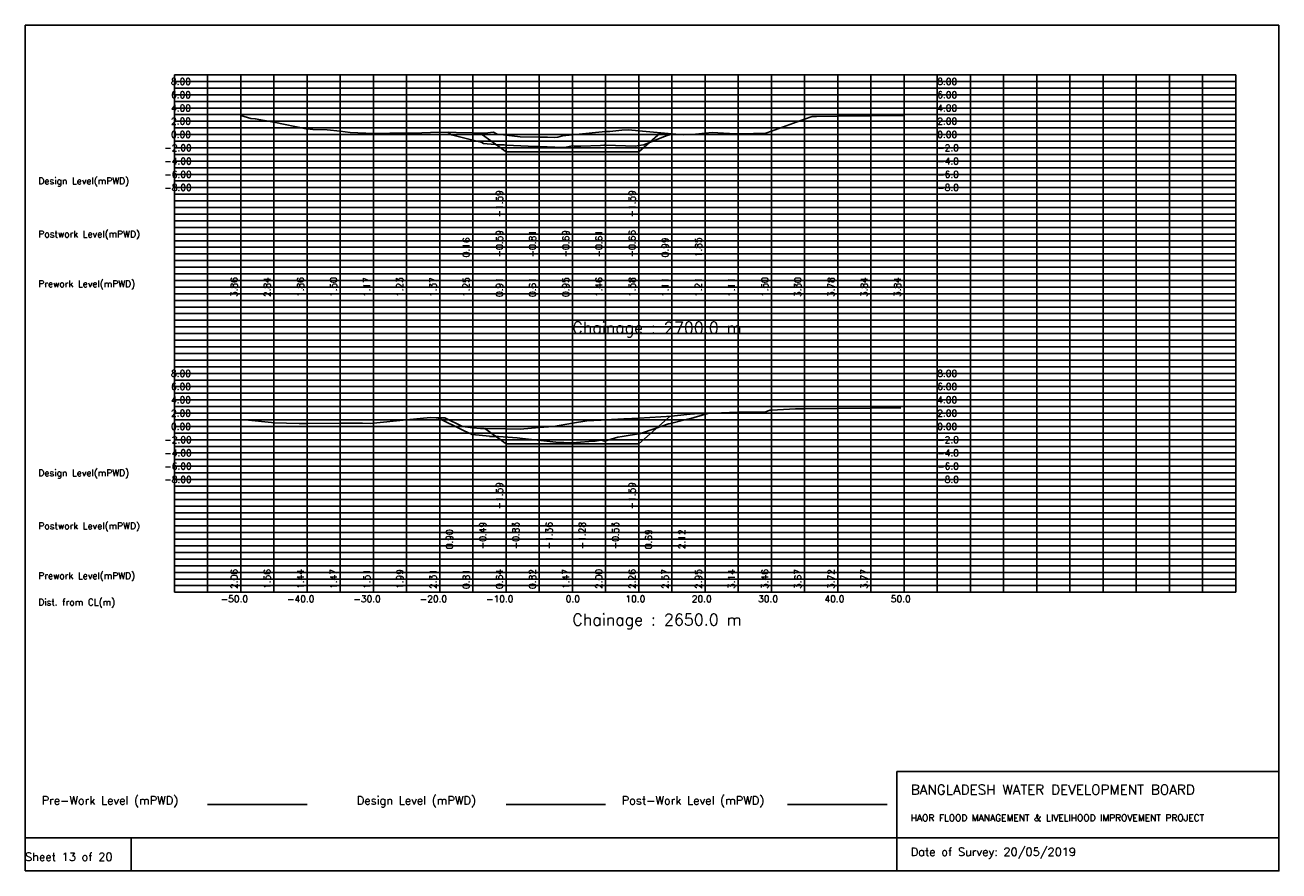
# Model space of a CAD drawing. Extents: x 0 to 189, y 0 to 128.
import ezdxf

# ---------------------------------------------------------------- set-up
doc = ezdxf.new("R2010")
doc.units = 0
doc.header["$MEASUREMENT"] = 0
doc.linetypes.add('1-1', pattern=[0])
for name, color, linetype in [('P1', 7, 'CONTINUOUS'), ('P15', 8, 'CONTINUOUS'), ('P2', 3, 'CONTINUOUS'), ('P3', 1, 'CONTINUOUS'), ('P6', 4, 'CONTINUOUS')]:
    doc.layers.add(name, color=color, linetype=linetype)
doc.styles.add('ROMAN_SIMPLEX', font='ROMANS')

msp = doc.modelspace()

# ---------------------------------------------------------------- linework, layer by layer
at = {"layer": 'P1'}
for p, q in [((0, 127.5), (0, 5)), ((0, 127.5), (189, 127.5)), ((189, 127.5), (189, 5)), ((131.4, 15), (131.4, 0)), ((131.4, 15), (189, 15)), ((16, 5), (16, 0))]:
    msp.add_line(p, q, dxfattribs=at)
at = {"layer": 'P1', "linetype": '1-1'}
msp.add_lwpolyline([(0, 0), (189, 0), (189, 5), (0, 5), (0, 0)], dxfattribs=at)
at = {"layer": 'P15', "linetype": '1-1'}
for points in [[(22.5, 120), (182.5, 120)], [(22.5, 42), (22.5, 120)], [(27.5, 42), (27.5, 120)], [(32.5, 42), (32.5, 120)], [(37.5, 42), (37.5, 120)], [(42.5, 42), (42.5, 120)], [(47.5, 42), (47.5, 120)], [(52.5, 42), (52.5, 120)], [(57.5, 42), (57.5, 120)], [(62.5, 42), (62.5, 120)], [(67.5, 42), (67.5, 120)], [(72.5, 42), (72.5, 120)], [(77.5, 42), (77.5, 120)], [(82.5, 42), (82.5, 120)], [(87.5, 42), (87.5, 120)], [(92.5, 42), (92.5, 120)], [(97.5, 42), (97.5, 120)], [(102.5, 42), (102.5, 120)], [(107.5, 42), (107.5, 120)], [(112.5, 42), (112.5, 120)], [(117.5, 42), (117.5, 120)], [(122.5, 42), (122.5, 120)], [(127.5, 42), (127.5, 120)], [(132.5, 42), (132.5, 120)], [(137.5, 42), (137.5, 120)], [(142.5, 42), (142.5, 120)], [(147.5, 42), (147.5, 120)], [(152.5, 42), (152.5, 120)], [(157.5, 42), (157.5, 120)], [(162.5, 42), (162.5, 120)], [(167.5, 42), (167.5, 120)], [(172.5, 42), (172.5, 120)], [(177.5, 42), (177.5, 120)], [(182.5, 42), (182.5, 120)], [(22.5, 119), (182.5, 119)], [(22.5, 118), (182.5, 118)], [(22.5, 117), (182.5, 117)], [(22.5, 116), (182.5, 116)], [(22.5, 115), (182.5, 115)], [(22.5, 114), (182.5, 114)], [(22.5, 113), (182.5, 113)], [(22.5, 112), (182.5, 112)], [(22.5, 111), (182.5, 111)], [(22.5, 110), (182.5, 110)], [(22.5, 109), (182.5, 109)], [(22.5, 108), (182.5, 108)], [(22.5, 107), (182.5, 107)], [(22.5, 106), (182.5, 106)], [(22.5, 105), (182.5, 105)], [(22.5, 104), (182.5, 104)], [(22.5, 103), (182.5, 103)], [(22.5, 102), (182.5, 102)], [(22.5, 101), (182.5, 101)], [(22.5, 100), (182.5, 100)], [(22.5, 99), (182.5, 99)], [(22.5, 98), (182.5, 98)], [(22.5, 97), (182.5, 97)], [(22.5, 96), (182.5, 96)], [(22.5, 95), (182.5, 95)], [(22.5, 94), (182.5, 94)], [(22.5, 93), (182.5, 93)], [(22.5, 92), (182.5, 92)], [(22.5, 91), (182.5, 91)], [(22.5, 90), (182.5, 90)], [(22.5, 89), (182.5, 89)], [(22.5, 88), (182.5, 88)], [(22.5, 87), (182.5, 87)], [(22.5, 86), (182.5, 86)], [(22.5, 85), (182.5, 85)], [(22.5, 84), (182.5, 84)], [(22.5, 83), (182.5, 83)], [(22.5, 82), (182.5, 82)], [(22.5, 81), (182.5, 81)], [(22.5, 80), (182.5, 80)], [(22.5, 79), (182.5, 79)], [(22.5, 78), (182.5, 78)], [(22.5, 77), (182.5, 77)], [(22.5, 76), (182.5, 76)], [(22.5, 75), (182.5, 75)], [(22.5, 74), (182.5, 74)], [(22.5, 73), (182.5, 73)], [(22.5, 72), (182.5, 72)], [(22.5, 71), (182.5, 71)], [(22.5, 70), (182.5, 70)], [(22.5, 69), (182.5, 69)], [(22.5, 68), (182.5, 68)], [(22.5, 67), (182.5, 67)], [(22.5, 66), (182.5, 66)], [(22.5, 65), (182.5, 65)], [(22.5, 64), (182.5, 64)], [(22.5, 63), (182.5, 63)], [(22.5, 62), (182.5, 62)], [(22.5, 61), (182.5, 61)], [(22.5, 60), (182.5, 60)], [(22.5, 59), (182.5, 59)], [(22.5, 58), (182.5, 58)], [(22.5, 57), (182.5, 57)], [(22.5, 56), (182.5, 56)], [(22.5, 55), (182.5, 55)], [(22.5, 54), (182.5, 54)], [(22.5, 53), (182.5, 53)], [(22.5, 52), (182.5, 52)], [(22.5, 51), (182.5, 51)], [(22.5, 50), (182.5, 50)], [(22.5, 49), (182.5, 49)], [(22.5, 48), (182.5, 48)], [(22.5, 47), (182.5, 47)], [(22.5, 46), (182.5, 46)], [(22.5, 45), (182.5, 45)], [(22.5, 44), (182.5, 44)], [(22.5, 43), (182.5, 43)], [(22.5, 42), (182.5, 42)]]:
    msp.add_lwpolyline(points, dxfattribs=at)
at = {"layer": 'P2'}
msp.add_line((27.5, 10), (42.5, 10), dxfattribs=at)
at = {"layer": 'P2', "linetype": '1-1'}
for points in [[(32.5, 113.86), (34.01, 113.42), (34.7, 113.39), (37.5, 112.84), (42.37, 111.88), (42.5, 111.86), (43.36, 111.77), (45.52, 111.73), (47.5, 111.5), (48.99, 111.32), (52.5, 111.17), (52.9, 111.15), (54.98, 111.22), (57.5, 111.23), (58.49, 111.23), (62.43, 111.37), (62.5, 111.37), (67.5, 111.25), (69.31, 111.21), (70.62, 111.34), (71.17, 111.06), (71.71, 111), (72.5, 110.91), (74.63, 110.65), (77.5, 110.61), (78.74, 110.59), (79.78, 110.57), (80.29, 110.58), (81.02, 110.8), (82.5, 110.95), (87.5, 111.46), (87.62, 111.48), (88.13, 111.48), (89.93, 111.67), (90.94, 111.72), (92.5, 111.58), (97.5, 111.11), (99.25, 110.95), (100.53, 111.03), (102.5, 111.21), (103.56, 111.3), (107.05, 111.09), (107.5, 111.11), (107.93, 111.12), (111.64, 111.19), (112.5, 111.5), (117.5, 113.3), (118.62, 113.71), (119.28, 113.74), (122.5, 113.78), (127.5, 113.84), (127.86, 113.85), (130.04, 113.87), (132.5, 113.84)], [(32.5, 68.06), (33.69, 67.94), (37.14, 67.57), (37.5, 67.56), (41.32, 67.43), (42.5, 67.44), (47.5, 67.47), (50.84, 67.49), (52.01, 67.46), (52.5, 67.51), (57.5, 67.99), (61.11, 68.33), (61.95, 68.32), (62.5, 68.31), (63.26, 68.29), (65.92, 66.99), (67.5, 66.81), (68.63, 66.69), (69.22, 66.71), (72.5, 66.64), (74.62, 66.59), (77.5, 66.82), (79.58, 66.99), (79.66, 66.98), (82.5, 67.47), (84.66, 67.84), (86.85, 67.97), (87.5, 68), (90.27, 68.14), (90.38, 68.13), (92.5, 68.26), (97.5, 68.57), (97.88, 68.59), (100.71, 68.9), (100.91, 68.88), (102.5, 68.95), (106.18, 69.12), (107.5, 69.14), (111.66, 69.2), (112.25, 69.45), (112.5, 69.46), (116.11, 69.65), (117.03, 69.66), (117.5, 69.67), (122.5, 69.72), (127.5, 69.77), (130.81, 69.8), (132.02, 69.79)]]:
    msp.add_lwpolyline(points, dxfattribs=at)
at = {"layer": 'P3'}
msp.add_line((72.5, 10), (87.5, 10), dxfattribs=at)
at = {"layer": 'P3', "linetype": '1-1'}
for points in [[(68.61, 111.23), (72.5, 108.41), (77.5, 108.41), (82.5, 108.41), (87.5, 108.41), (92.5, 108.41), (95.77, 111.27)], [(69.31, 66.71), (72.5, 64.4), (77.5, 64.4), (82.5, 64.4), (87.5, 64.4), (92.5, 64.4), (97.24, 68.55)]]:
    msp.add_lwpolyline(points, dxfattribs=at)
at = {"layer": 'P6'}
msp.add_line((114.93, 10), (129.93, 10), dxfattribs=at)
at = {"layer": 'P6', "linetype": '1-1'}
for points in [[(63.72, 111.34), (64.26, 110.97), (67.5, 110.16), (68.3, 109.96), (68.58, 109.91), (68.85, 109.78), (69.12, 109.66), (69.65, 109.61), (71.44, 109.47), (71.71, 109.47), (72.24, 109.43), (72.5, 109.41), (75.81, 109.25), (77.5, 109.19), (81.04, 109.06), (81.31, 109.03), (82.5, 109.31), (82.75, 109.25), (83, 109.24), (83.75, 109.24), (86.74, 109.36), (87.22, 109.4), (87.5, 109.39), (92.02, 109.27), (92.5, 109.34), (93.25, 109.47), (96.25, 110.65), (96.95, 110.9), (97.5, 110.99), (97.97, 111.07)], [(62.24, 68.32), (66.08, 66.37), (67.39, 65.79), (69.99, 65.51), (70.03, 65.5), (71.38, 65.48), (74.17, 65.26), (74.99, 65.17), (79.99, 64.64), (80.58, 64.58), (81.21, 64.59), (82.45, 64.55), (84.99, 64.72), (85.95, 64.77), (86.22, 64.81), (86.91, 64.95), (87.35, 64.79), (89.34, 65.36), (89.99, 65.47), (92.79, 65.93), (94.99, 66.69), (96.98, 67.38), (97.11, 67.4), (99.86, 68.12), (99.99, 68.12), (102.92, 68.97)]]:
    msp.add_lwpolyline(points, dxfattribs=at)

# ---------------------------------------------------------------- texts
at = {"layer": 'P1', "style": 'ROMAN_SIMPLEX'}
for s, height, rotation, p in [('8.00', 1, 360, (22, 118.5)), ('8.00', 1, 360, (137.5, 118.5)), ('6.00', 1, 360, (22, 116.5)), ('6.00', 1, 360, (137.5, 116.5)), ('4.00', 1, 360, (22, 114.5)), ('4.00', 1, 360, (137.5, 114.5)), ('2.00', 1, 360, (22, 112.5)), ('2.00', 1, 360, (137.5, 112.5)), ('0.00', 1, 360, (22, 110.5)), ('0.00', 1, 360, (137.5, 110.5)), ('-2.00', 1, 360, (21, 108.5)), ('-2.0', 1, 360, (137.5, 108.5)), ('-4.00', 1, 360, (21, 106.5)), ('-4.0', 1, 360, (137.5, 106.5)), ('Design Level(mPWD)', 1, 360, (2, 103.5)), ('-6.00', 1, 360, (21, 104.5)), ('-6.0', 1, 360, (137.5, 104.5)), ('-8.00', 1, 360, (21, 102.5)), ('-8.0', 1, 360, (137.5, 102.5)), ('-1.59', 1, 90, (72, 98.5)), ('-1.59', 1, 90, (92, 98.5)), ('Postwork Level(mPWD)', 1, 360, (2, 95.5)), ('0.16', 1, 90, (67, 92.5)), ('-0.59', 1, 90, (72, 92.5)), ('-0.81', 1, 90, (77, 92.5)), ('-0.69', 1, 90, (82, 92.5)), ('-0.61', 1, 90, (87, 92.5)), ('-0.66', 1, 90, (92, 92.5)), ('0.99', 1, 90, (97, 92.5)), ('1.85', 1, 90, (102, 92.5)), ('Prework Level(mPWD)', 1, 360, (2, 88)), ('3.86', 1, 90, (32, 86.5)), ('2.84', 1, 90, (37, 86.5)), ('1.86', 1, 90, (42, 86.5)), ('1.50', 1, 90, (47, 86.5)), ('1.17', 1, 90, (52, 86.5)), ('1.23', 1, 90, (57, 86.5)), ('1.37', 1, 90, (62, 86.5)), ('1.25', 1, 90, (67, 86.5)), ('0.91', 1, 90, (72, 86.5)), ('0.61', 1, 90, (77, 86.5)), ('0.95', 1, 90, (82, 86.5)), ('1.46', 1, 90, (87, 86.5)), ('1.58', 1, 90, (92, 86.5)), ('1.11', 1, 90, (97, 86.5)), ('1.21', 1, 90, (102, 86.5)), ('1.11', 1, 90, (107, 86.5)), ('1.50', 1, 90, (112, 86.5)), ('3.30', 1, 90, (117, 86.5)), ('3.78', 1, 90, (122, 86.5)), ('3.84', 1, 90, (127, 86.5)), ('3.84', 1, 90, (132, 86.5)), ('Chainage : 2700.0 m', 1.75, 360, (82.5, 81)), ('8.00', 1, 360, (22, 74.5)), ('8.00', 1, 360, (137.5, 74.5)), ('6.00', 1, 360, (22, 72.5)), ('6.00', 1, 360, (137.5, 72.5)), ('4.00', 1, 360, (22, 70.5)), ('4.00', 1, 360, (137.5, 70.5)), ('2.00', 1, 360, (22, 68.5)), ('2.00', 1, 360, (137.5, 68.5)), ('0.00', 1, 360, (22, 66.5)), ('0.00', 1, 360, (137.5, 66.5)), ('-2.00', 1, 360, (21, 64.5)), ('-2.0', 1, 360, (137.5, 64.5)), ('-4.00', 1, 360, (21, 62.5)), ('-4.0', 1, 360, (137.5, 62.5)), ('Design Level(mPWD)', 1, 360, (2, 59.5)), ('-6.00', 1, 360, (21, 60.5)), ('-6.0', 1, 360, (137.5, 60.5)), ('-8.00', 1, 360, (21, 58.5)), ('-8.0', 1, 360, (137.5, 58.5)), ('-1.59', 1, 90, (72, 54.5)), ('-1.59', 1, 90, (92, 54.5)), ('Postwork Level(mPWD)', 1, 360, (2, 51.5)), ('0.90', 1, 90, (64.49, 48.5)), ('-0.49', 1, 90, (69.49, 48.5)), ('-0.83', 1, 90, (74.49, 48.5)), ('-1.36', 1, 90, (79.49, 48.5)), ('-1.28', 1, 90, (84.49, 48.5)), ('-0.53', 1, 90, (89.49, 48.5)), ('0.69', 1, 90, (94.49, 48.5)), ('2.12', 1, 90, (99.49, 48.5)), ('Prework Level(mPWD)', 1, 360, (2, 44)), ('2.06', 1, 90, (32, 42.5)), ('1.56', 1, 90, (37, 42.5)), ('1.44', 1, 90, (42, 42.5)), ('1.47', 1, 90, (47, 42.5)), ('1.51', 1, 90, (52, 42.5)), ('1.99', 1, 90, (57, 42.5)), ('2.31', 1, 90, (62, 42.5)), ('0.81', 1, 90, (67, 42.5)), ('0.64', 1, 90, (72, 42.5)), ('0.82', 1, 90, (77, 42.5)), ('1.47', 1, 90, (82, 42.5)), ('2.00', 1, 90, (87, 42.5)), ('2.26', 1, 90, (92, 42.5)), ('2.57', 1, 90, (97, 42.5)), ('2.95', 1, 90, (102, 42.5)), ('3.14', 1, 90, (107, 42.5)), ('3.46', 1, 90, (112, 42.5)), ('3.67', 1, 90, (117, 42.5)), ('3.72', 1, 90, (122, 42.5)), ('3.77', 1, 90, (127, 42.5)), ('Dist. from CL(m)', 1, 360, (2, 40)), ('-50.0', 1, 360, (29.5, 40.5)), ('-40.0', 1, 360, (39.5, 40.5)), ('-30.0', 1, 360, (49.5, 40.5)), ('-20.0', 1, 360, (59.5, 40.5)), ('-10.0', 1, 360, (69.5, 40.5)), ('0.0', 1, 360, (81.5, 40.5)), ('10.0', 1, 360, (90.5, 40.5)), ('20.0', 1, 360, (100.5, 40.5)), ('30.0', 1, 360, (110.5, 40.5)), ('40.0', 1, 360, (120.5, 40.5)), ('50.0', 1, 360, (130.5, 40.5)), ('Chainage : 2650.0 m', 1.75, 360, (82.5, 37)), ('Sheet 13 of 20', 1.25, 360, (0, 1.5))]:
    msp.add_text(s, height=height, rotation=rotation, dxfattribs=at).set_placement(p)
for s, height, p in [('Pre-Work Level (mPWD)', 1.25, (2.5, 10)), ('Design Level (mPWD)', 1.25, (50, 10)), ('Post-Work Level (mPWD)', 1.25, (89.93, 10)), ('BANGLADESH WATER DEVELOPMENT BOARD', 1.5, (133.5, 11.5)), ('HAOR FLOOD MANAGEMENT & LIVELIHOOD IMPROVEMENT PROJECT', 1, (133.5, 7.5)), ('Date of Survey: 20/05/2019', 1.25, (133.5, 2.25))]:
    msp.add_text(s, height=height, dxfattribs=at).set_placement(p)

doc.saveas('drawing.dxf')
